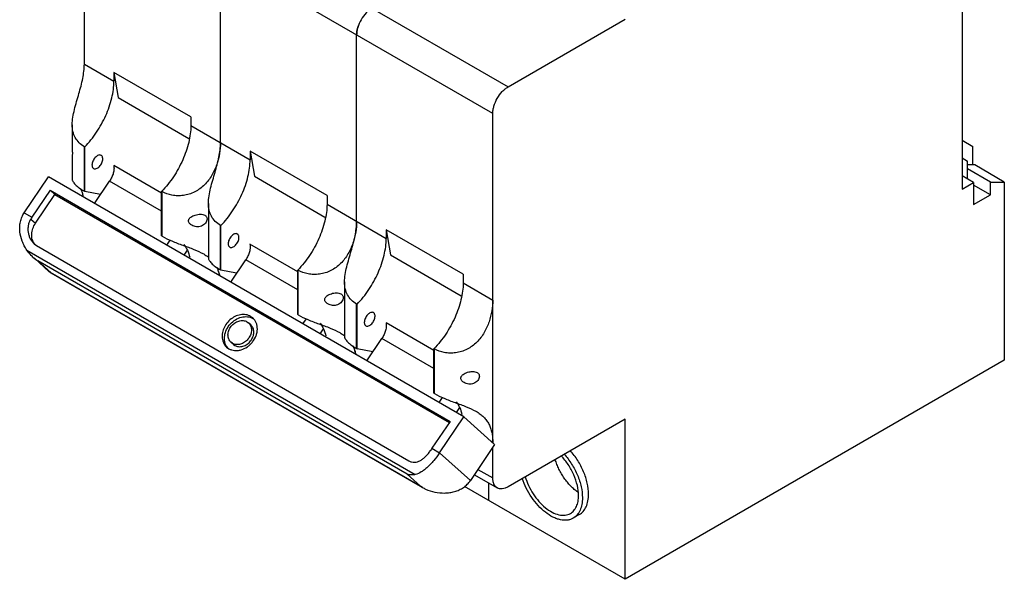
# Model space of a CAD drawing. Header units: millimetres. Extents: x 13 to 104, y 28 to 136.
# Tile 1 of 2: x 13 to 104, y 28 to 80. Entities that reach past the tile are written whole.
import ezdxf

# ---------------------------------------------------------------- set-up
doc = ezdxf.new("R2010")
doc.units = ezdxf.units.MM
doc.header["$LTSCALE"] = 10.649535
doc.layers.get('0').update_dxf_attribs({"linetype": 'CONTINUOUS'})

msp = doc.modelspace()

# ---------------------------------------------------------------- linework, layer by layer
at = {"color": 7, "linetype": 'Continuous'}
for p, q in [((20.754, 95.177), (58.301, 73.499)), ((100.021, 93.503), (100.021, 64.109)), ((19.34, 75.591), (19.34, 92.727)), ((56.887, 71.05), (19.34, 92.727)), ((31.856, 68.366), (31.856, 85.501)), ((58.301, 73.499), (69.049, 79.705)), ((44.371, 61.14), (44.371, 78.276)), ((19.34, 75.591), (22.062, 74.02)), ((22.062, 74.833), (22.45, 72.517)), ((22.062, 74.833), (22.062, 74.02)), ((29.133, 70.751), (22.062, 74.833)), ((22.45, 72.517), (28.937, 68.771)), ((29.133, 70.751), (29.133, 69.937)), ((56.887, 40.792), (56.887, 71.05)), ((18.227, 70.026), (18.227, 67.879)), ((29.133, 69.937), (34.578, 66.794)), ((19.34, 63.905), (19.34, 68.002)), ((19.375, 67.981), (19.34, 68.002)), ((19.375, 63.885), (19.375, 67.981)), ((100.021, 68.6), (101.01, 68.028)), ((101.01, 66.326), (101.01, 68.028)), ((18.227, 67.131), (18.227, 64.984)), ((34.578, 67.607), (34.578, 66.794)), ((41.649, 63.525), (34.578, 67.607)), ((34.578, 67.607), (34.966, 65.291)), ((26.446, 63.738), (22.042, 66.281)), ((100.021, 66.967), (100.515, 66.681)), ((100.515, 65.048), (100.515, 66.681)), ((101.187, 66.326), (100.515, 66.326)), ((103.91, 64.754), (101.187, 66.326)), ((13.816, 61.933), (16.045, 65.231)), ((54.228, 43.186), (16.045, 65.231)), ((34.966, 65.291), (41.453, 61.545)), ((101.081, 64.721), (100.021, 65.334)), ((102.637, 64.754), (100.515, 65.979)), ((20.275, 62.789), (21.658, 64.836)), ((26.446, 62.072), (21.658, 64.836)), ((100.021, 64.109), (101.081, 64.721)), ((101.081, 64.721), (101.081, 62.68)), ((102.637, 63.578), (101.081, 64.476)), ((102.637, 64.754), (103.91, 64.754)), ((102.637, 63.578), (102.637, 64.754)), ((103.91, 64.754), (103.91, 48.391)), ((16.194, 63.998), (14.523, 61.525)), ((14.847, 60.968), (16.63, 63.606)), ((16.63, 63.606), (16.194, 63.998)), ((16.194, 63.998), (52.964, 42.77)), ((16.63, 63.606), (52.896, 42.669)), ((19.34, 63.905), (19.375, 63.885)), ((20.82, 63.625), (19.375, 63.885)), ((26.446, 59.803), (26.446, 63.899)), ((26.482, 63.879), (26.446, 63.899)), ((26.482, 59.782), (26.482, 63.879)), ((41.649, 63.525), (41.649, 62.711)), ((101.081, 62.68), (102.637, 63.578)), ((30.743, 62.8), (30.743, 60.653)), ((41.649, 62.711), (47.094, 59.568)), ((13.816, 61.933), (14.523, 61.525)), ((14.414, 61.358), (14.847, 60.968)), ((31.891, 60.756), (31.856, 60.776)), ((31.856, 56.68), (31.856, 60.776)), ((31.891, 56.659), (31.891, 60.756)), ((26.446, 59.803), (26.482, 59.782)), ((30.743, 59.905), (30.743, 57.758)), ((54.165, 56.299), (47.094, 60.381)), ((47.094, 60.381), (47.482, 58.065)), ((47.094, 60.381), (47.094, 59.568)), ((14.724, 59.067), (14.933, 58.915)), ((14.933, 58.915), (49.157, 39.156)), ((26.921, 58.951), (27.231, 59.409)), ((38.962, 56.512), (34.558, 59.055)), ((14.046, 58.509), (49.755, 37.893)), ((28.792, 58.507), (28.483, 58.05)), ((47.482, 58.065), (53.969, 54.319)), ((16.076, 56.547), (14.741, 57.749)), ((15.077, 57.505), (16.285, 56.418)), ((49.018, 37.91), (15.077, 57.505)), ((32.79, 55.563), (34.174, 57.61)), ((38.962, 54.846), (34.174, 57.61)), ((50.432, 36.694), (16.192, 56.462)), ((16.192, 56.462), (16.285, 56.418)), ((16.285, 56.418), (50.226, 36.822)), ((31.856, 56.68), (31.891, 56.659)), ((33.336, 56.399), (31.891, 56.659)), ((38.997, 56.653), (38.962, 56.673)), ((38.962, 52.577), (38.962, 56.673)), ((38.997, 52.556), (38.997, 56.653)), ((54.165, 56.299), (54.165, 55.486)), ((43.258, 55.575), (43.258, 53.427)), ((54.165, 55.486), (56.887, 53.914)), ((44.407, 53.53), (44.371, 53.55)), ((44.371, 49.454), (44.371, 53.55)), ((44.407, 49.433), (44.407, 53.53)), ((38.962, 52.577), (38.997, 52.556)), ((43.258, 52.679), (43.258, 50.532)), ((34.29, 51.92), (34.425, 51.823)), ((34.642, 51.627), (34.425, 51.823)), ((34.826, 52.269), (34.625, 52.415)), ((39.437, 51.726), (39.747, 52.183)), ((51.478, 49.286), (47.073, 51.829)), ((41.308, 51.281), (40.999, 50.824)), ((32.953, 49.942), (32.819, 50.039)), ((33.036, 49.843), (32.819, 50.039)), ((33.036, 49.843), (33.171, 49.746)), ((45.306, 48.337), (46.69, 50.384)), ((51.478, 47.62), (46.69, 50.384)), ((32.417, 49.593), (32.619, 49.447)), ((44.371, 49.454), (44.407, 49.433)), ((45.852, 49.174), (44.407, 49.433)), ((51.513, 49.427), (51.478, 49.447)), ((51.478, 45.351), (51.478, 49.447)), ((51.513, 45.33), (51.513, 49.427)), ((103.91, 48.391), (69.049, 28.265)), ((51.478, 45.351), (51.513, 45.33)), ((51.953, 44.5), (52.262, 44.958)), ((53.823, 44.055), (53.515, 43.598)), ((52.964, 42.77), (51.293, 40.297)), ((52, 39.888), (54.228, 43.186)), ((54.228, 43.186), (57.058, 40.638)), ((69.049, 42.962), (58.301, 36.757)), ((69.049, 28.265), (69.049, 42.962)), ((56.887, 40.844), (56.728, 40.935)), ((51.293, 40.297), (52, 39.888)), ((52, 39.888), (54.83, 37.34)), ((57.058, 40.638), (54.83, 37.34)), ((56.887, 37.573), (56.887, 40.385)), ((55.52, 38.362), (56.887, 37.573)), ((50.226, 36.822), (49.018, 37.91)), ((55.191, 37.876), (57.301, 36.658)), ((50.226, 36.822), (50.432, 36.694)), ((69.049, 28.265), (54.285, 36.789)), ((56.534, 35.491), (56.534, 37.101)), ((64.841, 34.206), (64.276, 33.879))]:
    msp.add_line(p, q, dxfattribs=at)
for centre, radius, start, end in [((47.711, 77.977), 3.38, 149.94205, 158.73157), ((15.685, 62.755), 3.622, 17.683, 22.43162), ((19.821, 61.895), 1.998, 59.52866, 59.99348), ((19.855, 57.922), 6.435, 145.94904, 147.72507), ((15.717, 59.784), 1.197, 216.33139, 222.48363), ((15.706, 59.774), 1.182, 222.49573, 224.12797), ((17.266, 60.813), 3.967, 228.03473, 236.49825), ((16.538, 57.059), 0.69, 227.98611, 239.98005), ((28.201, 55.529), 3.622, 17.683, 22.43162), ((32.336, 54.669), 1.998, 59.52866, 59.99348), ((34.241, 51.178), 1.202, 60.00145, 61.23118), ((34.244, 51.183), 1.196, 57.24928, 60.00071), ((33.363, 50.652), 0.82, 240.04238, 246.88245), ((33.435, 50.285), 1.195, 214.12802, 222.98101), ((40.716, 48.303), 3.622, 17.683, 22.43162), ((44.852, 47.443), 1.998, 59.52866, 59.99348), ((56.624, 36.693), 6.435, 145.94904, 147.72507)]:
    msp.add_arc(centre, radius, start, end, dxfattribs=at)
for points, knots in [([(45.786, 80.725), (45.689, 80.669), (45.498, 80.535), (45.139, 80.2), (44.761, 79.683), (44.503, 79.098), (44.392, 78.62), (44.371, 78.387), (44.371, 78.276)], [0, 0, 0, 0, 0.114225, 0.237558, 0.499998, 0.76244, 0.885774, 1, 1, 1, 1]), ([(44.371, 78.276), (44.371, 78.427), (44.409, 78.744), (44.501, 79.048), (44.561, 79.203)], [0, 0, 0, 0, 0.477377, 1, 1, 1, 1]), ([(18.227, 70.026), (18.227, 70.255), (18.272, 70.727), (18.425, 71.434), (18.626, 72.153), (18.908, 73.097), (19.217, 74.231), (19.334, 75.152), (19.34, 75.591)], [0, 0, 0, 0, 0.120372, 0.248743, 0.381196, 0.513753, 0.768343, 1, 1, 1, 1]), ([(19.375, 67.981), (19.775, 68.394), (20.505, 69.31), (21.346, 70.83), (21.817, 72.182), (22.019, 73.251), (22.059, 73.769), (22.062, 74.02)], [0, 0, 0, 0, 0.255703, 0.517227, 0.769631, 0.888311, 1, 1, 1, 1]), ([(56.887, 71.05), (56.887, 71.162), (56.908, 71.394), (57.019, 71.872), (57.277, 72.458), (57.655, 72.974), (58.013, 73.309), (58.205, 73.443), (58.301, 73.499)], [0, 0, 0, 0, 0.114226, 0.23756, 0.500002, 0.762442, 0.885775, 1, 1, 1, 1]), ([(19.34, 68.002), (19.165, 68.103), (18.842, 68.344), (18.476, 68.825), (18.264, 69.401), (18.227, 69.814), (18.227, 70.026)], [0, 0, 0, 0, 0.250231, 0.491749, 0.737252, 1, 1, 1, 1]), ([(29.133, 69.937), (29.13, 69.686), (29.09, 69.168), (28.888, 68.1), (28.417, 66.748), (27.576, 65.227), (26.846, 64.312), (26.446, 63.899)], [0, 0, 0, 0, 0.111689, 0.230369, 0.482773, 0.744297, 1, 1, 1, 1]), ([(31.856, 68.366), (31.851, 68.04), (31.787, 67.365), (31.535, 66.354), (31.093, 65.359), (30.534, 64.615), (29.97, 64.13), (29.494, 63.837), (28.981, 63.628), (28.448, 63.508), (27.913, 63.478), (27.241, 63.548), (26.762, 63.717), (26.482, 63.879)], [0, 0, 0, 0, 0.115643, 0.239337, 0.368108, 0.499273, 0.565263, 0.631093, 0.696452, 0.760937, 0.824053, 0.885274, 1, 1, 1, 1]), ([(30.743, 62.8), (30.743, 63.029), (30.788, 63.501), (30.941, 64.208), (31.142, 64.927), (31.424, 65.871), (31.733, 67.005), (31.85, 67.926), (31.856, 68.366)], [0, 0, 0, 0, 0.120372, 0.248743, 0.381196, 0.513753, 0.768343, 1, 1, 1, 1]), ([(18.227, 67.879), (18.227, 67.835), (18.229, 67.662), (18.235, 67.49), (18.235, 67.361)], [0, 0, 0, 0, 0.255059, 1, 1, 1, 1]), ([(18.235, 67.361), (18.235, 67.328), (18.234, 67.273), (18.231, 67.203), (18.229, 67.158), (18.227, 67.138), (18.227, 67.131)], [0, 0, 0, 0, 0.423642, 0.726965, 0.913968, 1, 1, 1, 1]), ([(20.886, 67.21), (20.851, 67.23), (20.764, 67.253), (20.622, 67.224), (20.478, 67.145), (20.339, 67.023), (20.217, 66.866), (20.121, 66.688), (20.058, 66.504), (20.041, 66.378), (20.041, 66.318)], [0, 0, 0, 0, 0.086925, 0.186395, 0.303789, 0.437599, 0.582096, 0.72938, 0.871201, 1, 1, 1, 1]), ([(21.031, 66.889), (21.031, 66.925), (21.026, 66.992), (20.999, 67.085), (20.953, 67.16), (20.909, 67.197), (20.886, 67.21)], [0, 0, 0, 0, 0.289398, 0.549129, 0.782315, 1, 1, 1, 1]), ([(20.041, 66.318), (20.041, 66.283), (20.047, 66.215), (20.074, 66.122), (20.12, 66.047), (20.163, 66.011), (20.186, 65.998)], [0, 0, 0, 0, 0.289398, 0.549129, 0.782315, 1, 1, 1, 1]), ([(20.186, 65.998), (20.221, 65.977), (20.309, 65.955), (20.451, 65.983), (20.595, 66.062), (20.734, 66.185), (20.856, 66.341), (20.952, 66.519), (21.015, 66.704), (21.031, 66.83), (21.031, 66.889)], [0, 0, 0, 0, 0.086925, 0.186395, 0.303789, 0.437599, 0.582096, 0.72938, 0.871201, 1, 1, 1, 1]), ([(22.042, 66.281), (22.053, 66.229), (22.067, 66.12), (22.066, 65.948), (22.045, 65.767), (21.99, 65.512), (21.872, 65.192), (21.736, 64.952), (21.658, 64.836)], [0, 0, 0, 0, 0.103788, 0.215643, 0.33496, 0.460818, 0.726425, 1, 1, 1, 1]), ([(31.891, 60.756), (32.291, 61.169), (33.021, 62.084), (33.862, 63.605), (34.333, 64.956), (34.535, 66.025), (34.575, 66.543), (34.578, 66.794)], [0, 0, 0, 0, 0.255703, 0.517227, 0.769631, 0.888311, 1, 1, 1, 1]), ([(18.227, 64.984), (18.227, 64.956), (18.244, 64.89), (18.297, 64.784), (18.385, 64.659), (18.564, 64.458), (18.879, 64.191), (19.173, 64.002), (19.34, 63.905)], [0, 0, 0, 0, 0.052324, 0.126376, 0.222725, 0.340673, 0.635863, 1, 1, 1, 1]), ([(19.253, 63.394), (19.245, 63.434), (19.213, 63.589), (19.171, 63.743), (19.136, 63.855)], [0, 0, 0, 0, 0.257706, 1, 1, 1, 1]), ([(31.856, 60.776), (31.68, 60.877), (31.358, 61.118), (30.992, 61.599), (30.78, 62.175), (30.743, 62.588), (30.743, 62.8)], [0, 0, 0, 0, 0.250231, 0.491749, 0.737252, 1, 1, 1, 1]), ([(41.649, 62.711), (41.646, 62.46), (41.606, 61.942), (41.404, 60.874), (40.933, 59.522), (40.092, 58.001), (39.362, 57.086), (38.962, 56.673)], [0, 0, 0, 0, 0.111689, 0.230369, 0.482773, 0.744297, 1, 1, 1, 1]), ([(14.046, 58.509), (13.961, 58.634), (13.807, 58.894), (13.558, 59.446), (13.409, 60.042), (13.39, 60.65), (13.448, 61.103), (13.586, 61.54), (13.731, 61.808), (13.816, 61.933)], [0, 0, 0, 0, 0.124104, 0.249043, 0.499159, 0.624529, 0.749824, 0.874989, 1, 1, 1, 1]), ([(28.919, 61.193), (28.919, 61.225), (28.93, 61.291), (28.974, 61.381), (29.04, 61.461), (29.15, 61.556), (29.315, 61.651), (29.532, 61.734), (29.762, 61.788), (29.993, 61.81), (30.214, 61.793), (30.35, 61.746), (30.409, 61.712)], [0, 0, 0, 0, 0.055037, 0.111212, 0.169585, 0.230335, 0.357708, 0.490629, 0.625655, 0.758694, 0.884862, 1, 1, 1, 1]), ([(30.409, 61.712), (30.441, 61.694), (30.5, 61.651), (30.569, 61.565), (30.611, 61.464), (30.619, 61.391), (30.619, 61.354)], [0, 0, 0, 0, 0.253919, 0.499154, 0.744844, 1, 1, 1, 1]), ([(14.414, 61.358), (14.357, 61.268), (14.26, 61.074), (14.173, 60.764), (14.143, 60.444), (14.168, 60.126), (14.243, 59.819), (14.398, 59.446), (14.579, 59.198), (14.724, 59.068)], [0, 0, 0, 0, 0.129244, 0.258207, 0.386636, 0.514253, 0.640522, 0.76467, 1, 1, 1, 1]), ([(14.753, 59.075), (14.708, 59.136), (14.628, 59.269), (14.546, 59.49), (14.501, 59.727), (14.493, 60.065), (14.583, 60.499), (14.745, 60.818), (14.847, 60.968)], [0, 0, 0, 0, 0.113366, 0.22936, 0.34881, 0.472188, 0.729966, 1, 1, 1, 1]), ([(29.217, 60.784), (29.177, 60.807), (29.101, 60.859), (29.005, 60.954), (28.937, 61.066), (28.919, 61.151), (28.919, 61.193)], [0, 0, 0, 0, 0.263836, 0.519997, 0.765489, 1, 1, 1, 1]), ([(30.619, 61.354), (30.619, 61.288), (30.589, 61.148), (30.476, 60.961), (30.307, 60.806), (30.099, 60.699), (29.872, 60.646), (29.642, 60.643), (29.419, 60.688), (29.281, 60.747), (29.217, 60.784)], [0, 0, 0, 0, 0.111574, 0.233445, 0.36159, 0.491766, 0.621462, 0.749694, 0.876068, 1, 1, 1, 1]), ([(30.743, 60.653), (30.743, 60.609), (30.744, 60.436), (30.751, 60.264), (30.751, 60.135)], [0, 0, 0, 0, 0.255059, 1, 1, 1, 1]), ([(44.371, 61.14), (44.367, 60.814), (44.303, 60.139), (44.051, 59.128), (43.609, 58.133), (43.05, 57.389), (42.486, 56.904), (42.01, 56.611), (41.497, 56.402), (40.963, 56.283), (40.429, 56.253), (39.757, 56.322), (39.278, 56.491), (38.997, 56.653)], [0, 0, 0, 0, 0.115643, 0.239337, 0.368108, 0.499273, 0.565263, 0.631093, 0.696452, 0.760937, 0.824053, 0.885274, 1, 1, 1, 1]), ([(43.258, 55.575), (43.258, 55.803), (43.304, 56.275), (43.457, 56.982), (43.658, 57.701), (43.94, 58.646), (44.249, 59.779), (44.366, 60.7), (44.371, 61.14)], [0, 0, 0, 0, 0.120372, 0.248743, 0.381196, 0.513753, 0.768343, 1, 1, 1, 1]), ([(26.482, 59.782), (26.767, 59.617), (27.397, 59.319), (28.39, 58.95), (29.387, 58.596), (30.024, 58.312), (30.309, 58.147)], [0, 0, 0, 0, 0.237492, 0.500229, 0.762741, 1, 1, 1, 1]), ([(30.751, 60.135), (30.751, 60.103), (30.75, 60.047), (30.747, 59.977), (30.745, 59.933), (30.743, 59.912), (30.743, 59.905)], [0, 0, 0, 0, 0.423642, 0.726965, 0.913968, 1, 1, 1, 1]), ([(33.402, 59.984), (33.367, 60.004), (33.279, 60.027), (33.138, 59.999), (32.994, 59.92), (32.855, 59.797), (32.733, 59.64), (32.636, 59.462), (32.574, 59.278), (32.557, 59.152), (32.557, 59.092)], [0, 0, 0, 0, 0.086925, 0.186395, 0.303789, 0.437599, 0.582096, 0.72938, 0.871201, 1, 1, 1, 1]), ([(33.547, 59.664), (33.547, 59.699), (33.542, 59.767), (33.515, 59.859), (33.469, 59.934), (33.425, 59.971), (33.402, 59.984)], [0, 0, 0, 0, 0.289398, 0.549129, 0.782315, 1, 1, 1, 1]), ([(28.489, 59.019), (28.616, 58.858), (28.837, 58.483), (28.971, 58.071), (29.021, 57.852)], [0, 0, 0, 0, 0.477869, 1, 1, 1, 1]), ([(32.557, 59.092), (32.557, 59.057), (32.563, 58.989), (32.59, 58.897), (32.636, 58.821), (32.679, 58.785), (32.702, 58.772)], [0, 0, 0, 0, 0.289398, 0.549129, 0.782315, 1, 1, 1, 1]), ([(32.702, 58.772), (32.737, 58.752), (32.825, 58.729), (32.966, 58.757), (33.111, 58.836), (33.249, 58.959), (33.372, 59.115), (33.468, 59.293), (33.53, 59.478), (33.547, 59.604), (33.547, 59.664)], [0, 0, 0, 0, 0.086925, 0.186395, 0.303789, 0.437599, 0.582096, 0.72938, 0.871201, 1, 1, 1, 1]), ([(34.558, 59.055), (34.568, 59.003), (34.582, 58.894), (34.582, 58.723), (34.561, 58.541), (34.506, 58.287), (34.388, 57.967), (34.252, 57.726), (34.174, 57.61)], [0, 0, 0, 0, 0.103788, 0.215643, 0.33496, 0.460818, 0.726425, 1, 1, 1, 1]), ([(44.407, 53.53), (44.807, 53.943), (45.536, 54.858), (46.377, 56.379), (46.849, 57.731), (47.051, 58.799), (47.091, 59.317), (47.094, 59.568)], [0, 0, 0, 0, 0.255703, 0.517227, 0.769631, 0.888311, 1, 1, 1, 1]), ([(14.614, 57.864), (14.56, 57.912), (14.352, 58.11), (14.167, 58.332), (14.046, 58.509)], [0, 0, 0, 0, 0.251158, 1, 1, 1, 1]), ([(30.309, 58.147), (30.349, 58.124), (30.504, 58.031), (30.653, 57.928), (30.758, 57.845)], [0, 0, 0, 0, 0.259085, 1, 1, 1, 1]), ([(30.743, 57.758), (30.743, 57.73), (30.76, 57.664), (30.813, 57.559), (30.901, 57.434), (31.08, 57.232), (31.395, 56.965), (31.689, 56.776), (31.856, 56.68)], [0, 0, 0, 0, 0.052324, 0.126376, 0.222725, 0.340673, 0.635863, 1, 1, 1, 1]), ([(31.506, 56.94), (31.519, 56.913), (31.572, 56.803), (31.617, 56.69), (31.647, 56.603)], [0, 0, 0, 0, 0.248097, 1, 1, 1, 1]), ([(31.647, 56.603), (31.66, 56.568), (31.706, 56.426), (31.743, 56.28), (31.766, 56.17)], [0, 0, 0, 0, 0.245943, 1, 1, 1, 1]), ([(31.769, 56.168), (31.761, 56.208), (31.729, 56.364), (31.687, 56.517), (31.652, 56.629)], [0, 0, 0, 0, 0.257706, 1, 1, 1, 1]), ([(44.371, 53.55), (44.196, 53.651), (43.874, 53.892), (43.508, 54.373), (43.296, 54.949), (43.258, 55.362), (43.258, 55.575)], [0, 0, 0, 0, 0.250231, 0.491749, 0.737252, 1, 1, 1, 1]), ([(54.165, 55.486), (54.162, 55.234), (54.122, 54.716), (53.92, 53.648), (53.449, 52.296), (52.608, 50.776), (51.878, 49.86), (51.478, 49.447)], [0, 0, 0, 0, 0.111689, 0.230369, 0.482773, 0.744297, 1, 1, 1, 1]), ([(41.435, 53.967), (41.435, 53.999), (41.446, 54.065), (41.49, 54.155), (41.556, 54.235), (41.666, 54.33), (41.83, 54.425), (42.048, 54.508), (42.278, 54.563), (42.509, 54.584), (42.73, 54.567), (42.866, 54.52), (42.925, 54.486)], [0, 0, 0, 0, 0.055037, 0.111212, 0.169585, 0.230335, 0.357708, 0.490629, 0.625655, 0.758694, 0.884862, 1, 1, 1, 1]), ([(42.925, 54.486), (42.957, 54.468), (43.016, 54.425), (43.084, 54.339), (43.126, 54.238), (43.135, 54.165), (43.135, 54.128)], [0, 0, 0, 0, 0.253919, 0.499154, 0.744844, 1, 1, 1, 1]), ([(41.733, 53.558), (41.693, 53.581), (41.617, 53.633), (41.521, 53.729), (41.453, 53.841), (41.435, 53.925), (41.435, 53.967)], [0, 0, 0, 0, 0.263836, 0.519997, 0.765489, 1, 1, 1, 1]), ([(43.135, 54.128), (43.135, 54.062), (43.105, 53.922), (42.992, 53.735), (42.823, 53.581), (42.615, 53.474), (42.388, 53.42), (42.158, 53.417), (41.935, 53.462), (41.797, 53.521), (41.733, 53.558)], [0, 0, 0, 0, 0.111574, 0.233445, 0.36159, 0.491766, 0.621462, 0.749694, 0.876068, 1, 1, 1, 1]), ([(43.258, 53.427), (43.258, 53.383), (43.26, 53.21), (43.267, 53.038), (43.267, 52.909)], [0, 0, 0, 0, 0.255059, 1, 1, 1, 1]), ([(56.887, 53.914), (56.883, 53.588), (56.819, 52.913), (56.567, 51.902), (56.125, 50.907), (55.566, 50.163), (55.001, 49.678), (54.526, 49.385), (54.013, 49.176), (53.479, 49.057), (52.945, 49.027), (52.273, 49.097), (51.793, 49.265), (51.513, 49.427)], [0, 0, 0, 0, 0.115643, 0.239337, 0.368108, 0.499273, 0.565263, 0.631093, 0.696452, 0.760937, 0.824053, 0.885274, 1, 1, 1, 1]), ([(34.625, 52.415), (34.558, 52.454), (34.414, 52.519), (34.182, 52.577), (33.937, 52.594), (33.595, 52.562), (33.167, 52.418), (32.708, 52.109), (32.336, 51.688), (32.084, 51.197), (31.994, 50.755), (32.004, 50.414), (32.036, 50.251), (32.059, 50.173)], [0, 0, 0, 0, 0.055402, 0.112176, 0.170647, 0.23108, 0.357379, 0.489551, 0.623797, 0.755705, 0.88156, 0.941749, 1, 1, 1, 1]), ([(38.997, 52.556), (39.283, 52.391), (39.913, 52.093), (40.906, 51.724), (41.903, 51.37), (42.539, 51.086), (42.825, 50.921)], [0, 0, 0, 0, 0.237492, 0.500229, 0.762741, 1, 1, 1, 1]), ([(43.267, 52.909), (43.267, 52.877), (43.266, 52.821), (43.263, 52.751), (43.26, 52.707), (43.258, 52.686), (43.258, 52.679)], [0, 0, 0, 0, 0.423642, 0.726965, 0.913968, 1, 1, 1, 1]), ([(45.918, 52.758), (45.883, 52.778), (45.795, 52.801), (45.654, 52.773), (45.509, 52.694), (45.371, 52.571), (45.249, 52.415), (45.152, 52.237), (45.09, 52.052), (45.073, 51.926), (45.073, 51.866)], [0, 0, 0, 0, 0.086925, 0.186395, 0.303789, 0.437599, 0.582096, 0.72938, 0.871201, 1, 1, 1, 1]), ([(46.063, 52.438), (46.063, 52.473), (46.058, 52.541), (46.03, 52.633), (45.984, 52.709), (45.941, 52.745), (45.918, 52.758)], [0, 0, 0, 0, 0.289398, 0.549129, 0.782315, 1, 1, 1, 1]), ([(32.446, 49.614), (32.398, 49.685), (32.316, 49.839), (32.24, 50.093), (32.211, 50.366), (32.238, 50.749), (32.393, 51.229), (32.74, 51.736), (33.21, 52.13), (33.672, 52.331), (34.05, 52.394), (34.324, 52.392), (34.584, 52.34), (34.745, 52.273), (34.82, 52.232)], [0, 0, 0, 0, 0.056177, 0.113969, 0.1738, 0.235836, 0.36554, 0.500299, 0.634991, 0.764513, 0.826444, 0.886159, 0.943879, 1, 1, 1, 1]), ([(32.819, 50.039), (32.774, 50.08), (32.693, 50.172), (32.604, 50.336), (32.551, 50.52), (32.535, 50.717), (32.557, 50.922), (32.634, 51.197), (32.817, 51.519), (33.138, 51.822), (33.466, 51.982), (33.737, 52.036), (33.935, 52.037), (34.122, 52.001), (34.237, 51.951), (34.29, 51.92)], [0, 0, 0, 0, 0.055692, 0.112302, 0.170671, 0.231284, 0.294291, 0.359528, 0.494291, 0.630509, 0.762039, 0.824862, 0.885275, 0.943513, 1, 1, 1, 1]), ([(32.619, 49.447), (32.698, 49.401), (32.871, 49.327), (33.152, 49.272), (33.448, 49.274), (33.856, 49.354), (34.247, 49.545), (34.586, 49.82), (34.884, 50.147), (35.103, 50.533), (35.219, 50.946), (35.251, 51.252), (35.227, 51.548), (35.148, 51.824), (35.015, 52.07), (34.893, 52.208), (34.826, 52.269)], [0, 0, 0, 0, 0.056473, 0.114675, 0.175064, 0.237859, 0.369336, 0.437397, 0.505892, 0.640606, 0.705817, 0.768804, 0.829396, 0.887746, 0.944338, 1, 1, 1, 1]), ([(34.425, 51.823), (34.468, 51.784), (34.547, 51.695), (34.634, 51.538), (34.688, 51.362), (34.715, 51.105), (34.657, 50.767), (34.461, 50.392), (34.164, 50.085), (33.855, 49.911), (33.593, 49.84), (33.4, 49.821), (33.213, 49.839), (33.096, 49.875), (33.041, 49.898)], [0, 0, 0, 0, 0.055507, 0.111867, 0.169879, 0.230021, 0.356667, 0.490467, 0.626475, 0.758885, 0.822481, 0.883783, 0.942836, 1, 1, 1, 1]), ([(33.171, 49.746), (33.224, 49.715), (33.339, 49.665), (33.526, 49.629), (33.724, 49.631), (33.996, 49.684), (34.323, 49.844), (34.644, 50.148), (34.827, 50.47), (34.904, 50.745), (34.926, 50.949), (34.91, 51.147), (34.857, 51.331), (34.768, 51.494), (34.687, 51.587), (34.642, 51.627)], [0, 0, 0, 0, 0.056487, 0.114721, 0.175131, 0.23795, 0.369475, 0.505692, 0.640456, 0.705693, 0.768703, 0.829319, 0.887692, 0.944305, 1, 1, 1, 1]), ([(41.005, 51.794), (41.132, 51.632), (41.353, 51.257), (41.486, 50.845), (41.537, 50.626)], [0, 0, 0, 0, 0.477869, 1, 1, 1, 1]), ([(45.073, 51.866), (45.073, 51.831), (45.079, 51.763), (45.106, 51.671), (45.152, 51.595), (45.195, 51.559), (45.218, 51.546)], [0, 0, 0, 0, 0.289398, 0.549129, 0.782315, 1, 1, 1, 1]), ([(45.218, 51.546), (45.253, 51.526), (45.341, 51.503), (45.482, 51.531), (45.627, 51.61), (45.765, 51.733), (45.888, 51.889), (45.984, 52.067), (46.046, 52.252), (46.063, 52.378), (46.063, 52.438)], [0, 0, 0, 0, 0.086925, 0.186395, 0.303789, 0.437599, 0.582096, 0.72938, 0.871201, 1, 1, 1, 1]), ([(47.073, 51.829), (47.084, 51.777), (47.098, 51.668), (47.098, 51.497), (47.077, 51.316), (47.021, 51.061), (46.904, 50.741), (46.768, 50.5), (46.69, 50.384)], [0, 0, 0, 0, 0.103788, 0.215643, 0.33496, 0.460818, 0.726425, 1, 1, 1, 1]), ([(42.825, 50.921), (42.865, 50.898), (43.02, 50.805), (43.169, 50.702), (43.274, 50.62)], [0, 0, 0, 0, 0.259085, 1, 1, 1, 1]), ([(32.059, 50.173), (32.092, 50.061), (32.184, 49.848), (32.333, 49.669), (32.417, 49.594)], [0, 0, 0, 0, 0.506422, 1, 1, 1, 1]), ([(43.258, 50.532), (43.258, 50.504), (43.275, 50.438), (43.329, 50.333), (43.417, 50.208), (43.596, 50.006), (43.911, 49.739), (44.205, 49.55), (44.371, 49.454)], [0, 0, 0, 0, 0.052324, 0.126376, 0.222725, 0.340673, 0.635863, 1, 1, 1, 1]), ([(44.022, 49.714), (44.035, 49.687), (44.088, 49.577), (44.133, 49.464), (44.163, 49.377)], [0, 0, 0, 0, 0.248097, 1, 1, 1, 1]), ([(44.163, 49.377), (44.175, 49.342), (44.222, 49.2), (44.259, 49.055), (44.282, 48.944)], [0, 0, 0, 0, 0.245943, 1, 1, 1, 1]), ([(44.285, 48.942), (44.277, 48.982), (44.244, 49.138), (44.203, 49.291), (44.167, 49.403)], [0, 0, 0, 0, 0.257706, 1, 1, 1, 1]), ([(53.951, 46.741), (53.951, 46.773), (53.961, 46.839), (54.006, 46.929), (54.072, 47.009), (54.182, 47.104), (54.346, 47.199), (54.564, 47.282), (54.794, 47.337), (55.025, 47.358), (55.245, 47.341), (55.382, 47.294), (55.441, 47.26)], [0, 0, 0, 0, 0.055037, 0.111212, 0.169585, 0.230335, 0.357708, 0.490629, 0.625655, 0.758694, 0.884862, 1, 1, 1, 1]), ([(55.441, 47.26), (55.473, 47.242), (55.532, 47.199), (55.6, 47.114), (55.642, 47.012), (55.651, 46.939), (55.651, 46.902)], [0, 0, 0, 0, 0.253919, 0.499154, 0.744844, 1, 1, 1, 1]), ([(54.249, 46.332), (54.208, 46.355), (54.133, 46.407), (54.037, 46.503), (53.969, 46.615), (53.951, 46.7), (53.951, 46.741)], [0, 0, 0, 0, 0.263836, 0.519997, 0.765489, 1, 1, 1, 1]), ([(55.651, 46.902), (55.651, 46.836), (55.621, 46.696), (55.508, 46.509), (55.339, 46.355), (55.131, 46.248), (54.904, 46.194), (54.673, 46.192), (54.451, 46.236), (54.313, 46.295), (54.249, 46.332)], [0, 0, 0, 0, 0.111574, 0.233445, 0.36159, 0.491766, 0.621462, 0.749694, 0.876068, 1, 1, 1, 1]), ([(51.513, 45.33), (51.799, 45.166), (52.429, 44.867), (53.422, 44.498), (54.419, 44.144), (55.055, 43.86), (55.341, 43.695)], [0, 0, 0, 0, 0.237492, 0.500229, 0.762741, 1, 1, 1, 1]), ([(53.521, 44.568), (53.648, 44.406), (53.869, 44.031), (54.002, 43.619), (54.053, 43.4)], [0, 0, 0, 0, 0.477869, 1, 1, 1, 1]), ([(55.341, 43.695), (55.474, 43.618), (55.724, 43.457), (56.054, 43.175), (56.324, 42.861), (56.535, 42.515), (56.693, 42.139), (56.803, 41.732), (56.869, 41.297), (56.885, 40.997), (56.887, 40.844)], [0, 0, 0, 0, 0.135038, 0.260436, 0.379585, 0.496431, 0.614611, 0.736908, 0.865099, 1, 1, 1, 1]), ([(49.157, 39.156), (49.239, 39.109), (49.414, 39.036), (49.694, 39.008), (49.972, 39.058), (50.193, 39.154), (50.365, 39.258), (50.54, 39.383), (50.75, 39.572), (50.982, 39.834), (51.119, 40.028), (51.184, 40.13)], [0, 0, 0, 0, 0.114851, 0.224959, 0.335947, 0.452751, 0.514351, 0.578273, 0.712771, 0.85463, 1, 1, 1, 1]), ([(52, 39.888), (51.831, 39.638), (51.562, 39.282), (51.176, 38.85), (50.891, 38.568), (50.607, 38.326), (50.247, 38.073), (49.953, 37.936), (49.755, 37.893)], [0, 0, 0, 0, 0.295961, 0.436455, 0.567969, 0.689426, 0.800948, 1, 1, 1, 1]), ([(65.691, 36.083), (65.691, 36.421), (65.599, 37.131), (65.256, 38.177), (64.726, 39.192), (64.262, 39.81), (64.007, 40.094)], [0, 0, 0, 0, 0.228661, 0.479877, 0.741626, 1, 1, 1, 1]), ([(64.711, 36.257), (64.595, 36.338), (64.365, 36.519), (64.041, 36.826), (63.734, 37.172), (63.449, 37.552), (63.191, 37.957), (62.965, 38.381), (62.775, 38.817), (62.673, 39.115), (62.629, 39.263)], [0, 0, 0, 0, 0.11463, 0.234921, 0.359691, 0.487574, 0.617087, 0.746685, 0.874822, 1, 1, 1, 1]), ([(64.771, 35.96), (64.771, 36.272), (64.683, 36.926), (64.355, 37.886), (63.851, 38.808), (63.411, 39.364), (63.17, 39.615)], [0, 0, 0, 0, 0.229231, 0.481531, 0.743538, 1, 1, 1, 1]), ([(63.442, 39.767), (63.697, 39.483), (64.161, 38.865), (64.691, 37.85), (65.034, 36.804), (65.125, 36.094), (65.125, 35.756)], [0, 0, 0, 0, 0.258376, 0.520126, 0.771342, 1, 1, 1, 1]), ([(49.755, 37.893), (49.683, 37.878), (49.547, 37.855), (49.351, 37.844), (49.175, 37.86), (49.067, 37.89), (49.018, 37.91)], [0, 0, 0, 0, 0.293426, 0.553281, 0.786151, 1, 1, 1, 1]), ([(51.56, 36.268), (51.859, 36.211), (52.317, 36.171), (52.924, 36.22), (53.37, 36.314), (53.799, 36.469), (54.198, 36.691), (54.55, 36.981), (54.745, 37.215), (54.83, 37.34)], [0, 0, 0, 0, 0.25039, 0.375788, 0.50093, 0.62583, 0.750571, 0.875257, 1, 1, 1, 1]), ([(57.301, 36.658), (57.235, 36.696), (57.112, 36.799), (56.981, 37.014), (56.903, 37.279), (56.887, 37.472), (56.887, 37.573)], [0, 0, 0, 0, 0.217783, 0.450909, 0.710296, 1, 1, 1, 1]), ([(64.276, 33.879), (64.194, 33.832), (64.016, 33.753), (63.62, 33.667), (63.187, 33.699), (62.752, 33.826), (62.278, 34.033), (61.688, 34.419), (61.032, 35.034), (60.442, 35.781), (59.951, 36.618), (59.701, 37.219), (59.601, 37.524)], [0, 0, 0, 0, 0.043343, 0.087891, 0.184201, 0.237581, 0.294719, 0.419875, 0.557657, 0.703862, 0.8532, 1, 1, 1, 1]), ([(59.866, 37.691), (59.946, 37.415), (60.154, 36.868), (60.578, 36.102), (61.099, 35.413), (61.685, 34.841), (62.303, 34.418), (62.838, 34.204), (63.247, 34.14), (63.528, 34.144), (63.791, 34.199), (63.952, 34.27), (64.026, 34.312)], [0, 0, 0, 0, 0.144942, 0.293628, 0.440086, 0.578642, 0.704676, 0.815586, 0.865562, 0.912371, 0.956818, 1, 1, 1, 1]), ([(50.432, 36.694), (50.52, 36.644), (50.876, 36.456), (51.264, 36.323), (51.56, 36.268)], [0, 0, 0, 0, 0.250657, 1, 1, 1, 1]), ([(58.301, 36.757), (58.214, 36.706), (58.039, 36.623), (57.771, 36.558), (57.519, 36.564), (57.367, 36.62), (57.301, 36.658)], [0, 0, 0, 0, 0.289703, 0.549089, 0.782216, 1, 1, 1, 1]), ([(64.026, 34.312), (64.145, 34.381), (64.367, 34.568), (64.603, 34.954), (64.744, 35.431), (64.771, 35.778), (64.771, 35.96)], [0, 0, 0, 0, 0.217781, 0.450926, 0.710261, 1, 1, 1, 1]), ([(65.125, 35.756), (65.125, 35.548), (65.093, 35.153), (64.934, 34.611), (64.704, 34.236), (64.472, 34.008), (64.343, 33.918), (64.276, 33.879)], [0, 0, 0, 0, 0.289526, 0.548662, 0.781628, 0.891838, 1, 1, 1, 1]), ([(64.841, 34.206), (64.909, 34.245), (65.038, 34.335), (65.27, 34.563), (65.499, 34.937), (65.659, 35.48), (65.691, 35.875), (65.691, 36.083)], [0, 0, 0, 0, 0.108163, 0.218373, 0.451341, 0.71048, 1, 1, 1, 1])]:
    msp.add_open_spline(points, degree=3, knots=knots, dxfattribs=at)

doc.saveas('drawing.dxf')
